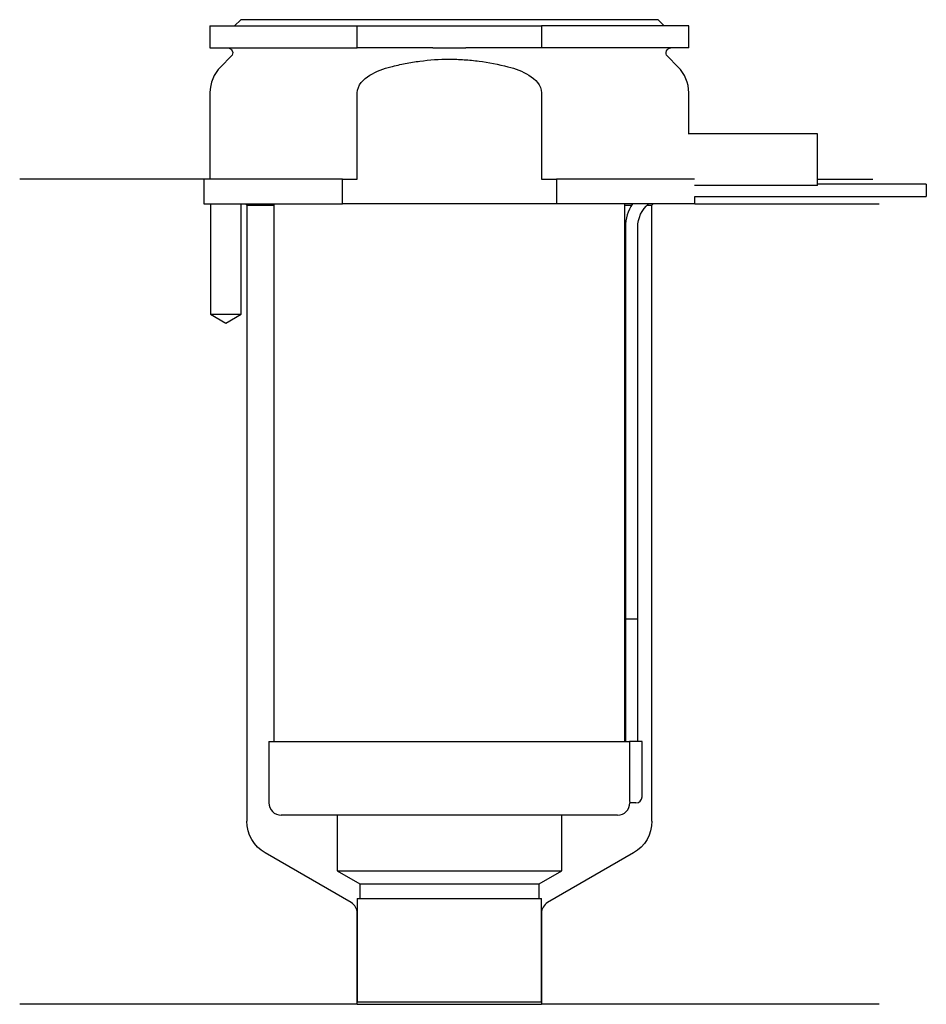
# Model space of a CAD drawing. Header units: inches. Extents: x 22.5 to 96.4, y 204.1 to 284.3.
import ezdxf

# ---------------------------------------------------------------- set-up
doc = ezdxf.new("R2010")
doc.units = ezdxf.units.IN
for name, color, linetype in [('201', 7, 'Continuous'), ('30', 7, 'Continuous'), ('32', 7, 'Continuous')]:
    doc.layers.add(name, color=color, linetype=linetype)

msp = doc.modelspace()

# ---------------------------------------------------------------- linework, layer by layer
at = {"layer": '201', "color": 113}
for p, q in [((37.526, 271.313), (22.526, 271.313)), ((37.526, 271.313), (37.526, 269.313)), ((87.525, 271.313), (92.007, 271.313)), ((38.076, 269.313), (38.076, 260.313)), ((40.576, 260.313), (40.576, 269.313)), ((40.926, 269.313), (41.026, 269.213)), ((41.026, 269.213), (43.226, 269.213)), ((41.026, 269.213), (41.026, 219.024)), ((71.825, 269.213), (72.374, 269.213)), ((73.64, 269.213), (74.026, 269.213)), ((74.026, 269.213), (74.126, 269.313)), ((74.026, 219.024), (74.026, 269.213)), ((77.526, 269.313), (92.526, 269.313)), ((38.076, 260.313), (39.326, 259.591)), ((39.326, 259.591), (40.576, 260.313)), ((49.521, 212.387), (42.526, 216.426)), ((72.526, 216.426), (65.531, 212.387)), ((50.021, 204.098), (50.021, 211.521)), ((65.031, 211.521), (65.031, 204.098)), ((50.021, 204.098), (22.526, 204.098)), ((50.021, 204.098), (65.031, 204.098)), ((92.526, 204.098), (65.031, 204.098))]:
    msp.add_line(p, q, dxfattribs=at)
at = {"layer": '201', "color": 113, "extrusion": (0, 0, -1)}
for centre, start, end in [((-44.026, 219.024), -60, 0), ((-71.026, 219.024), 180, 240)]:
    msp.add_arc(centre, 3, start, end, dxfattribs=at)
at = {"layer": '201', "color": 113}
for centre, start, end in [((49.021, 211.521), 0, 60), ((66.031, 211.521), 120, 180)]:
    msp.add_arc(centre, 1, start, end, dxfattribs=at)
at = {"layer": '30', "color": 113}
for p, q in [((40.526, 284.313), (40.026, 283.813)), ((74.526, 284.313), (40.526, 284.313)), ((75.026, 283.813), (74.526, 284.313)), ((38.026, 283.813), (38.026, 282.013)), ((38.026, 283.813), (50.026, 283.813)), ((50.026, 282.013), (50.026, 283.813)), ((50.026, 283.813), (65.026, 283.813)), ((77.026, 283.813), (65.026, 283.813)), ((65.026, 283.813), (65.026, 282.013)), ((77.026, 282.013), (77.026, 283.813)), ((38.026, 282.013), (50.026, 282.013)), ((56.183, 282.013), (50.026, 282.013)), ((65.026, 282.013), (58.868, 282.013)), ((77.026, 282.013), (65.026, 282.013)), ((39.758, 281.33), (38.904, 280.476)), ((76.147, 280.476), (75.293, 281.33)), ((38.026, 278.355), (38.026, 271.313)), ((50.026, 271.313), (50.026, 278.355)), ((65.026, 278.355), (65.026, 271.313)), ((77.026, 275.013), (77.026, 278.355)), ((37.526, 271.313), (37.526, 269.313)), ((48.808, 271.313), (37.526, 271.313)), ((48.808, 269.313), (48.808, 271.313)), ((48.808, 271.313), (50.026, 271.313)), ((65.026, 271.313), (66.243, 271.313)), ((66.243, 271.313), (66.243, 269.313)), ((77.486, 271.313), (66.243, 271.313)), ((96.376, 270.913), (87.525, 270.913)), ((96.376, 270.913), (96.376, 269.913)), ((77.526, 269.913), (96.376, 269.913)), ((77.526, 269.313), (77.526, 269.913)), ((37.526, 269.313), (48.808, 269.313)), ((38.076, 269.313), (38.076, 260.313)), ((40.576, 260.313), (40.576, 269.313)), ((43.226, 269.313), (43.226, 225.513)), ((66.243, 269.313), (48.808, 269.313)), ((77.526, 269.313), (66.243, 269.313)), ((71.826, 225.513), (71.826, 269.313)), ((71.876, 267.413), (71.876, 235.513)), ((72.876, 235.513), (72.876, 267.413)), ((38.076, 260.313), (40.576, 260.313)), ((71.876, 235.513), (72.876, 235.513)), ((71.876, 235.513), (71.876, 225.513)), ((71.876, 235.513), (72.876, 235.513)), ((72.876, 225.513), (72.876, 235.513)), ((42.826, 225.513), (42.826, 220.513)), ((42.826, 225.513), (72.202, 225.513)), ((72.202, 225.513), (72.202, 221.013)), ((73.226, 225.513), (72.202, 225.513)), ((73.226, 221.013), (73.226, 225.513)), ((72.726, 220.513), (72.222, 220.513)), ((71.226, 219.513), (43.826, 219.513)), ((48.376, 219.513), (48.376, 214.978)), ((66.676, 214.978), (66.676, 219.513)), ((48.376, 214.978), (50.221, 213.913)), ((48.376, 214.978), (66.676, 214.978)), ((64.831, 213.913), (66.676, 214.978)), ((50.221, 213.913), (64.831, 213.913)), ((50.221, 213.913), (50.221, 212.713)), ((64.831, 212.713), (64.831, 213.913)), ((50.021, 212.713), (50.021, 204.313)), ((50.021, 212.713), (65.031, 212.713)), ((65.031, 204.313), (65.031, 212.713)), ((50.021, 204.313), (65.031, 204.313))]:
    msp.add_line(p, q, dxfattribs=at)
at = {"layer": '30', "color": 113, "extrusion": (0, 0, -1)}
for centre, radius, start, end in [((-39.476, 281.613), 0.4, 90, 225), ((-75.576, 281.613), 0.4, -45, 90), ((-75.376, 267.413), 2.5, 0, 49.46345)]:
    msp.add_arc(centre, radius, start, end, dxfattribs=at)
at = {"layer": '30', "color": 113}
for centre, radius, start, end in [((41.026, 278.355), 3, 135, 180), ((74.026, 278.355), 3, 0, 45), ((75.376, 267.413), 3.5, 147.12047, 180), ((72.726, 221.013), 0.5, -90, 0), ((43.826, 220.513), 1, 180, 270), ((71.226, 220.513), 1, -90, 0)]:
    msp.add_arc(centre, radius, start, end, dxfattribs=at)
for points, knots in [([(56.183, 282.013), (56.63, 282.013), (57.076, 282.01), (57.635, 282.01), (57.747, 282.01), (57.971, 282.01), (58.083, 282.011), (58.42, 282.012), (58.644, 282.013), (58.868, 282.013)], [0, 0, 0, 0, 0.5, 0.5, 0.625, 0.625, 0.75, 0.75, 1, 1, 1, 1]), ([(52.755, 280.476), (52.951, 280.526), (53.148, 280.574), (53.542, 280.663), (53.739, 280.704), (54.332, 280.82), (54.728, 280.885), (55.921, 281.043), (56.721, 281.097), (57.728, 281.097), (57.929, 281.094), (58.333, 281.08), (58.536, 281.07), (59.141, 281.029), (59.542, 280.989), (60.735, 280.83), (61.52, 280.675), (62.296, 280.476)], [0, 0, 0, 0, 0.0625, 0.0625, 0.125, 0.125, 0.25, 0.25, 0.5, 0.5, 0.5625, 0.5625, 0.625, 0.625, 0.75, 0.75, 1, 1, 1, 1]), ([(50.026, 278.355), (50.026, 278.972), (50.527, 279.477), (51.577, 280.123), (52.16, 280.324), (52.755, 280.476)], [0, 0, 0, 0, 0.5, 0.5, 1, 1, 1, 1]), ([(62.296, 280.476), (62.892, 280.323), (63.476, 280.122), (64.526, 279.476), (65.026, 278.97), (65.026, 278.355)], [0, 0, 0, 0, 0.5, 0.5, 1, 1, 1, 1]), ([(72.202, 221.013), (72.202, 220.958), (72.202, 220.902), (72.204, 220.797), (72.206, 220.747), (72.209, 220.661), (72.211, 220.623), (72.215, 220.563), (72.217, 220.541), (72.219, 220.528), (72.22, 220.518), (72.221, 220.513)], [0, 0, 0, 0, 0.20806, 0.20806, 0.416347, 0.416347, 0.62495, 0.62495, 0.835236, 0.835236, 1, 1, 1, 1])]:
    msp.add_open_spline(points, degree=3, knots=knots, dxfattribs=at)
at = {"layer": '32', "color": 113}
for p, q in [((87.526, 275.013), (76.985, 275.013)), ((87.526, 270.813), (87.526, 275.013)), ((87.526, 270.813), (77.486, 270.813))]:
    msp.add_line(p, q, dxfattribs=at)

doc.saveas('drawing.dxf')
